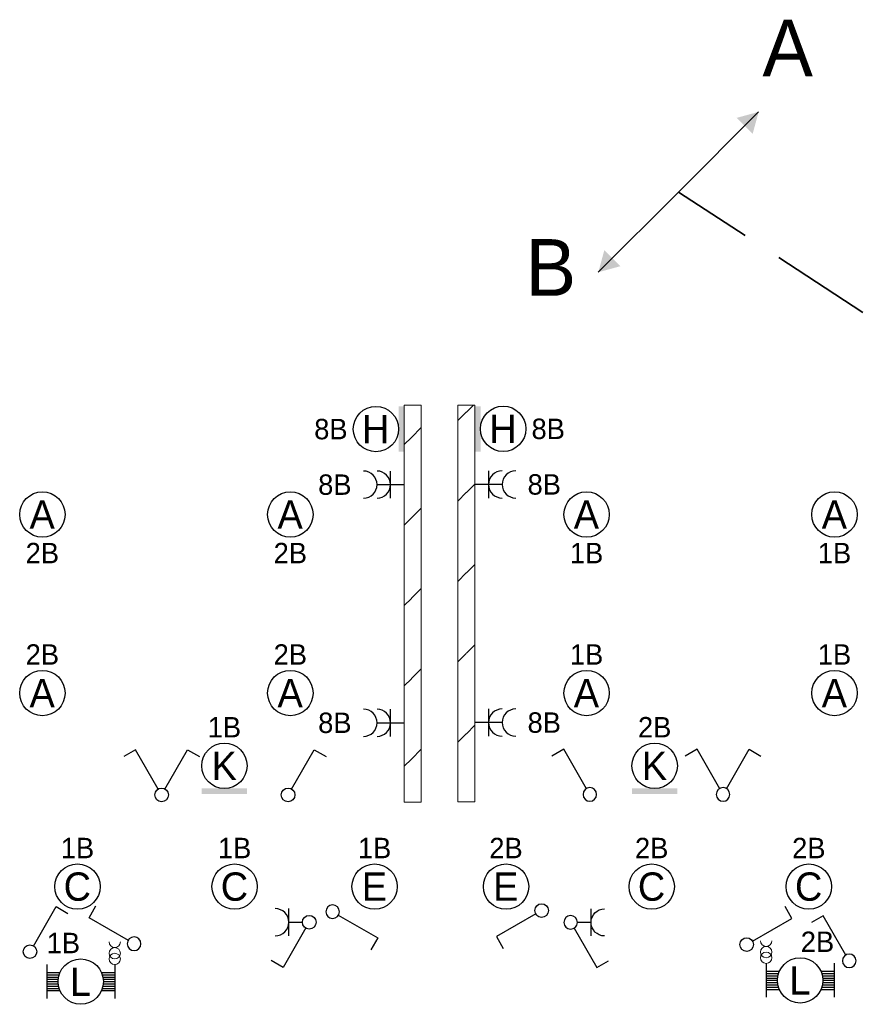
# Model space of a CAD drawing. Header units: millimetres. Extents: x 2866 to 82825, y 5804 to 55791.
# Tile 11 of 28: x 35076 to 42472, y 15162 to 23845. Entities that reach past the tile are written whole.
import ezdxf
from ezdxf.enums import TextEntityAlignment as Align

# ---------------------------------------------------------------- set-up
doc = ezdxf.new("R2010")
doc.units = ezdxf.units.MM
doc.linetypes.add('DGN Style 3', pattern=[1239.87276, 885.6234, -354.24936])
for name, color, linetype, lineweight in [('Level 14', 1, 'Continuous', 0), ('Level 16', 1, 'Continuous', 0), ('Level 18', 1, 'Continuous', 0), ('Level 19', 1, 'Continuous', 0), ('Level 54', 1, 'Continuous', 0)]:
    doc.layers.add(name, color=color, linetype=linetype, lineweight=lineweight)
doc.styles.add('Style-ENGINEERING', font='ENGINEERING.shx')
doc.styles.add('Style-WORKING', font='WORKING.shx')

# ---------------------------------------------------------------- blocks, each defined once
blk = doc.blocks.new('EA8')
at = {"layer": 'Level 18', "color": 3, "linetype": 'Continuous', "lineweight": 25}
blk.add_circle((2.5, 0), 2, dxfattribs=at)
blk.add_solid([(0.5, -2), (0.5, 2), (0, -2), (0, 2)], dxfattribs=at)
at = {"layer": 'Level 18', "color": 1, "linetype": 'Continuous', "lineweight": 18, "style": 'Style-WORKING'}
blk.add_attdef('EA8_880', text='', height=1.8, dxfattribs=at).set_placement((2.8, 2.5), align=Align.CENTER)
at = {"layer": 'Level 18', "color": 2, "linetype": 'Continuous', "lineweight": 18, "style": 'Style-WORKING'}
blk.add_attdef('EA8_879', text='', height=2.5, dxfattribs=at).set_placement((2.483, 0), align=Align.MIDDLE_CENTER)
at = {"layer": 'Level 18', "color": 1, "linetype": 'Continuous', "lineweight": 18, "style": 'Style-WORKING'}
blk.add_attdef('EA8_882', text='', height=1.8, dxfattribs=at).set_placement((5, 0), align=Align.MIDDLE_LEFT)
blk.add_attdef('EA8_881', text='', height=1.8, dxfattribs=at).set_placement((2.8, -2.5), align=Align.TOP_CENTER)
blk = doc.blocks.new('EA6')
at = {"layer": 'Level 18', "color": 3, "linetype": 'Continuous', "lineweight": 25}
blk.add_circle((0, 2.5), 2, dxfattribs=at)
blk.add_solid([(-2, 0), (2, 0), (-2, 0.5), (2, 0.5)], dxfattribs=at)
at = {"layer": 'Level 18', "color": 1, "linetype": 'Continuous', "lineweight": 18, "style": 'Style-WORKING'}
blk.add_attdef('EA6_887', text='', height=1.8, dxfattribs=at).set_placement((0, 5), align=Align.CENTER)
at = {"layer": 'Level 18', "color": 2, "linetype": 'Continuous', "lineweight": 18, "style": 'Style-WORKING'}
blk.add_attdef('EA6_886', text='', height=2.5, dxfattribs=at).set_placement((-0.017, 2.5), align=Align.MIDDLE_CENTER)
at = {"layer": 'Level 18', "color": 1, "linetype": 'Continuous', "lineweight": 18, "style": 'Style-WORKING'}
blk.add_attdef('EA6_888', text='', height=1.8, dxfattribs=at).set_placement((-1.9, 2.5), align=Align.MIDDLE_RIGHT)
blk.add_attdef('EA6_889', text='', height=1.8, dxfattribs=at).set_placement((2.5, 2.5), align=Align.MIDDLE_LEFT)
blk = doc.blocks.new('EA7_1')
at = {"layer": 'Level 18', "color": 3, "linetype": 'Continuous', "lineweight": 25}
blk.add_circle((-2.5, 0), 2, dxfattribs=at)
blk.add_solid([(0, -2), (0, 2), (-0.5, -2), (-0.5, 2)], dxfattribs=at)
at = {"layer": 'Level 18', "color": 1, "linetype": 'Continuous', "lineweight": 18, "style": 'Style-WORKING'}
blk.add_attdef('EA7_1_1734', text='', height=1.8, dxfattribs=at).set_placement((-2.2, 2.5), align=Align.CENTER)
blk.add_attdef('EA7_1_1735', text='', height=1.8, dxfattribs=at).set_placement((-5, 0), align=Align.MIDDLE_RIGHT)
at = {"layer": 'Level 18', "color": 2, "linetype": 'Continuous', "lineweight": 18, "style": 'Style-WORKING'}
blk.add_attdef('EA7_1_1733', text='', height=2.5, dxfattribs=at).set_placement((-2.517, 0), align=Align.MIDDLE_CENTER)
at = {"layer": 'Level 18', "color": 1, "linetype": 'Continuous', "lineweight": 18, "style": 'Style-WORKING'}
blk.add_attdef('EA7_1_1736', text='', height=1.8, dxfattribs=at).set_placement((-2.2, -2.5), align=Align.TOP_CENTER)
blk = doc.blocks.new('EC6')
at = {"layer": 'Level 18', "color": 3, "linetype": 'Continuous', "lineweight": 25}
blk.add_circle((0, 0), 2, dxfattribs=at)
at = {"layer": 'Level 18', "color": 1, "linetype": 'Continuous', "lineweight": 18, "style": 'Style-WORKING'}
blk.add_attdef('EC6_900', text='', height=1.8, dxfattribs=at).set_placement((0.3, 2.5), align=Align.CENTER)
blk.add_attdef('EC6_901', text='', height=1.8, dxfattribs=at).set_placement((-1.9, 0), align=Align.MIDDLE_RIGHT)
at = {"layer": 'Level 18', "color": 2, "linetype": 'Continuous', "lineweight": 18, "style": 'Style-WORKING'}
blk.add_attdef('EC6_899', text='', height=2.5, dxfattribs=at).set_placement((-0.017, 0), align=Align.MIDDLE_CENTER)
at = {"layer": 'Level 18', "color": 1, "linetype": 'Continuous', "lineweight": 18, "style": 'Style-WORKING'}
blk.add_attdef('EC6_903', text='', height=1.8, dxfattribs=at).set_placement((2.5, 0), align=Align.MIDDLE_LEFT)
blk.add_attdef('EC6_902', text='', height=1.8, dxfattribs=at).set_placement((0.3, -2.5), align=Align.TOP_CENTER)
blk = doc.blocks.new('EL6_2')
at = {"layer": 'Level 16', "color": 3, "linetype": 'Continuous', "lineweight": 25}
for p, q in [((1.2, 1.2), (1.2, -1.2)), ((2.4, 0), (0, 0))]:
    blk.add_line(p, q, dxfattribs=at)
for centre in [(2.405, 0), (3.605, 0)]:
    blk.add_arc(centre, 1.2, 90, 270, dxfattribs=at)
at = {"layer": 'Level 16', "color": 2, "linetype": 'Continuous', "lineweight": 18, "style": 'Style-WORKING'}
blk.add_attdef('EL6_2_6265', text='', height=1.8, rotation=270, dxfattribs=at).set_placement((4.66, -0.3), align=Align.CENTER)
blk.add_attdef('EL6_2_6266', text='', height=1.8, rotation=90, dxfattribs=at).set_placement((4.66, 0), align=Align.TOP_CENTER)
blk.add_attdef('EL6_2_6268', text='', height=1.8, rotation=180, dxfattribs=at).set_placement((4.06, 0), align=Align.MIDDLE_RIGHT)
blk.add_attdef('EL6_2_6267', text='', height=1.8, dxfattribs=at).set_placement((4.66, 0), align=Align.MIDDLE_LEFT)
blk = doc.blocks.new('*U19')
at = {"layer": 'Level 18', "color": 3, "linetype": 'Continuous', "lineweight": 0, "extrusion": (0, 0, -1)}
for centre in [(-0.01, 0), (-1.01, 0)]:
    blk.add_circle(centre, 1, dxfattribs=at)
at = {"layer": 'Level 18', "color": 3, "linetype": 'Continuous', "lineweight": 0}
blk.add_arc((-1.99, 0), 1, 270.0063, 89.9937, dxfattribs=at)
blk = doc.blocks.new('EA0_1')
at = {"layer": 'Level 18', "color": 3, "linetype": 'Continuous', "lineweight": 25}
for p, q in [((-3, 1.5), (-3, -1.5)), ((3, 1.5), (3, -1.5)), ((-3, 0.8), (-1.82, 0.8)), ((-3, 0.6), (-1.9, 0.6)), ((-3, 0.4), (-1.95, 0.4)), ((-3, 0.2), (-2, 0.2)), ((-3, 0), (-2, 0)), ((1.82, 0.8), (3, 0.8)), ((1.9, 0.6), (3, 0.6)), ((1.95, 0.4), (3, 0.4)), ((2, 0.2), (3, 0.2)), ((2, 0), (3, 0)), ((-3, -0.2), (-2, -0.2)), ((-3, -0.4), (-1.95, -0.4)), ((-3, -0.6), (-1.9, -0.6)), ((-3, -0.8), (-1.82, -0.8)), ((1.82, -0.8), (3, -0.8)), ((1.9, -0.6), (3, -0.6)), ((1.95, -0.4), (3, -0.4)), ((2, -0.2), (3, -0.2))]:
    blk.add_line(p, q, dxfattribs=at)
blk.add_circle((0, -0.005), 2, dxfattribs=at)
at = {"layer": 'Level 18', "color": 1, "linetype": 'Continuous', "lineweight": 0, "style": 'Style-WORKING'}
blk.add_attdef('EA0_1_6177', text='', height=1.8, dxfattribs=at).set_placement((3.6, 2.5), align=Align.RIGHT)
blk.add_attdef('EA0_1_6178', (-3, 2.5), '', height=1.8, dxfattribs=at)
at = {"layer": 'Level 18', "color": 2, "linetype": 'Continuous', "lineweight": 18, "style": 'Style-WORKING'}
blk.add_attdef('EA0_1_6176', text='', height=2.4999, dxfattribs=at).set_placement((-0.02149, -0.01005), align=Align.MIDDLE_CENTER)
at = {"layer": 'Level 18', "color": 1, "linetype": 'Continuous', "lineweight": 0, "style": 'Style-WORKING'}
blk.add_attdef('EA0_1_6180', text='', height=1.8, dxfattribs=at).set_placement((3.6, -2.5), align=Align.TOP_RIGHT)
blk.add_attdef('EA0_1_6179', text='', height=1.8, dxfattribs=at).set_placement((-3, -2.5), align=Align.TOP_LEFT)
blk = doc.blocks.new('EH6')
at = {"layer": 'Level 19', "color": 3, "linetype": 'Continuous', "lineweight": 25}
for p, q in [((-2.3, 3.98), (-3.34, 3.38)), ((-0.3, 0.5), (-2.3, 3.98)), ((0.3, 0.5), (2.3, 3.98)), ((2.3, 3.98), (3.36, 3.38))]:
    blk.add_line(p, q, dxfattribs=at)
blk.add_circle((0.005, 0), 0.6, dxfattribs=at)
at = {"layer": 'Level 19', "color": 1, "linetype": 'Continuous', "lineweight": 0, "style": 'Style-WORKING'}
for tag, p in [('EH6_6299', (-2.42, 5)), ('EH6_6295', (2.42, 5))]:
    blk.add_attdef(tag, text='', height=1.8, rotation=90, dxfattribs=at).set_placement(p, align=Align.MIDDLE_LEFT)
for tag, p in [('EH6_6298', (-2.42, 4.4)), ('EH6_6294', (2.42, 4.4))]:
    blk.add_attdef(tag, text='', height=1.8, rotation=270, dxfattribs=at).set_placement(p, align=Align.MIDDLE_RIGHT)
for tag, p in [('EH6_6300', (-2.72, 4.5)), ('EH6_6296', (2.12, 4.5))]:
    blk.add_attdef(tag, text='', height=1.8, rotation=180, dxfattribs=at).set_placement(p, align=Align.TOP_CENTER)
for tag, p in [('EH6_6297', (-2.12, 4.5)), ('EH6_6293', (2.72, 4.5))]:
    blk.add_attdef(tag, text='', height=1.8, dxfattribs=at).set_placement(p, align=Align.CENTER)
blk = doc.blocks.new('EH0')
at = {"layer": 'Level 19', "color": 3, "linetype": 'Continuous', "lineweight": 25}
for p, q in [((0.3, 0.5), (2.3, 3.98)), ((2.3, 3.98), (3.34, 3.38))]:
    blk.add_line(p, q, dxfattribs=at)
blk.add_circle((-0.005, 0), 0.6, dxfattribs=at)
at = {"layer": 'Level 19', "color": 1, "linetype": 'Continuous', "lineweight": 0, "style": 'Style-WORKING'}
blk.add_attdef('EH0_6285', text='', height=1.8, rotation=90, dxfattribs=at).set_placement((2.42, 5), align=Align.MIDDLE_LEFT)
blk.add_attdef('EH0_6284', text='', height=1.8, rotation=270, dxfattribs=at).set_placement((2.42, 4.4), align=Align.MIDDLE_RIGHT)
blk.add_attdef('EH0_6286', text='', height=1.8, rotation=180, dxfattribs=at).set_placement((2.12, 4.5), align=Align.TOP_CENTER)
blk.add_attdef('EH0_6283', text='', height=1.8, dxfattribs=at).set_placement((2.72, 4.5), align=Align.CENTER)
blk = doc.blocks.new('EH0_2')
at = {"layer": 'Level 19', "color": 3, "linetype": 'Continuous', "lineweight": 25}
for p, q in [((0.3, 0.5), (2.3, 3.98)), ((2.3, 3.98), (3.36, 3.38))]:
    blk.add_line(p, q, dxfattribs=at)
at = {"layer": 'Level 19', "color": 3, "linetype": 'Continuous', "lineweight": 25, "extrusion": (0, 0, -1)}
blk.add_circle((-0.005, 0), 0.6, dxfattribs=at)
at = {"layer": 'Level 19', "color": 1, "linetype": 'Continuous', "lineweight": 0, "style": 'Style-WORKING'}
blk.add_attdef('EH0_2_6400', text='', height=1.8, rotation=270, dxfattribs=at).set_placement((2.42, 4.4), align=Align.MIDDLE_RIGHT)
blk.add_attdef('EH0_2_6401', text='', height=1.8, rotation=90, dxfattribs=at).set_placement((2.42, 5), align=Align.MIDDLE_LEFT)
blk.add_attdef('EH0_2_6402', text='', height=1.8, rotation=180, dxfattribs=at).set_placement((2.12, 4.5), align=Align.TOP_CENTER)
blk.add_attdef('EH0_2_6399', text='', height=1.8, dxfattribs=at).set_placement((2.72, 4.5), align=Align.CENTER)
blk = doc.blocks.new('EK1')
at = {"layer": 'Level 19', "color": 3, "linetype": 'Continuous', "lineweight": 25}
for p, q in [((0.3, 0.5), (2.3, 3.98)), ((2.3, 3.98), (3.34, 3.38)), ((1.8, 1.2), (1.8, -1.2)), ((1.8, 0), (0.6, 0))]:
    blk.add_line(p, q, dxfattribs=at)
blk.add_circle((-0.005, 0), 0.6, dxfattribs=at)
blk.add_arc((2.995, 0), 1.2, 90, 270, dxfattribs=at)
at = {"layer": 'Level 19', "color": 1, "linetype": 'Continuous', "lineweight": 0, "style": 'Style-WORKING'}
blk.add_attdef('EK1_6325', text='', height=1.8, rotation=90, dxfattribs=at).set_placement((2.42, 5), align=Align.MIDDLE_LEFT)
blk.add_attdef('EK1_6324', text='', height=1.8, rotation=270, dxfattribs=at).set_placement((2.42, 4.4), align=Align.MIDDLE_RIGHT)
blk.add_attdef('EK1_6326', text='', height=1.8, rotation=180, dxfattribs=at).set_placement((2.12, 4.5), align=Align.TOP_CENTER)
blk.add_attdef('EK1_6323', text='', height=1.8, dxfattribs=at).set_placement((2.72, 4.5), align=Align.CENTER)
at = {"layer": 'Level 19', "color": 2, "linetype": 'Continuous', "lineweight": 0, "style": 'Style-WORKING'}
blk.add_attdef('EK1_6330', text='', height=1.8, rotation=90, dxfattribs=at).set_placement((4.04, 0.3), align=Align.TOP_CENTER)
blk.add_attdef('EK1_6329', text='', height=1.8, rotation=270, dxfattribs=at).set_placement((4.04, -0.3), align=Align.CENTER)
blk.add_attdef('EK1_6332', text='', height=1.8, rotation=180, dxfattribs=at).set_placement((3.44, 0), align=Align.MIDDLE_RIGHT)
blk.add_attdef('EK1_6331', text='', height=1.8, dxfattribs=at).set_placement((4.04, 0), align=Align.MIDDLE_LEFT)
blk = doc.blocks.new('EAE5')
at = {"layer": 'Level 54', "color": 4, "linetype": 'DGN Style 3', "lineweight": 35}
blk.add_line((0, 0), (10, 0), dxfattribs=at)
at = {"layer": 'Level 54', "color": 4, "linetype": 'DGN Style 3', "lineweight": 35, "extrusion": (0, 0, -1)}
blk.add_solid([(-10, 0), (-8.25, -1), (-8.25, 1)], dxfattribs=at)

msp = doc.modelspace()

# ---------------------------------------------------------------- hatches: boundary and pattern name
at = {"layer": 'Level 14', "linetype": 'Continuous', "lineweight": 18}
h = msp.add_hatch(dxfattribs=at)
h.set_pattern_fill('EZ7', color=2, style=0, pattern_type=2)
h.set_pattern_definition([(45, (38530.56, 18742.47), (-709, 6e-14), [1001.26, -1.41])])
h.paths.add_polyline_path([(38617.7, 16944.7), (38617.7, 20444.7), (38467.7, 20444.7), (38467.7, 16944.7)])
h = msp.add_hatch(dxfattribs=at)
h.set_pattern_fill('EZ7', color=2, style=0, pattern_type=2)
h.set_pattern_definition([(45, (39015.4, 19675.1), (-709, 6e-14), [1001.26, -1.41])])
h.paths.add_polyline_path([(38940.2, 20446.7), (38940.2, 16946.7), (39090.2, 16946.7), (39090.2, 20446.7)])

# ---------------------------------------------------------------- linework, layer by layer
at = {"layer": 'Level 14', "color": 3, "linetype": 'CONTINUOUS', "lineweight": 0}
for p, q in [((38467.7, 16944.7), (38467.7, 20444.7)), ((38467.7, 20444.7), (38542.7, 20444.7)), ((38617.7, 20444.7), (38542.7, 20444.7)), ((38617.7, 16944.7), (38617.7, 20444.7)), ((38940.2, 20446.7), (39015.2, 20446.7)), ((38940.2, 20446.7), (38940.2, 16946.7)), ((39090.2, 20446.7), (39015.2, 20446.7)), ((39090.2, 20446.7), (39090.2, 16946.7)), ((38467.7, 16944.7), (38542.7, 16944.7)), ((38617.7, 16944.7), (38542.7, 16944.7)), ((38940.2, 16946.7), (39015.2, 16946.7)), ((39090.2, 16946.7), (39015.2, 16946.7))]:
    msp.add_line(p, q, dxfattribs=at)
at = {"layer": 'Level 54', "color": 4, "linetype": 'DGN Style 3', "lineweight": 35}
msp.add_line((43552, 20585.5), (40886.4, 22324.8), dxfattribs=at)

# ---------------------------------------------------------------- block references
at = {"layer": 'Level 16', "color": 3, "linetype": 'Continuous', "lineweight": 25}
ref = msp.add_blockref('EL6_2', (38467.7, 19744.7), dxfattribs=dict(at, xscale=100, yscale=100, zscale=100, rotation=180))
ref.add_attrib('EL6_2_6268', '8B', dxfattribs={"color": 2, "linetype": 'Continuous', "lineweight": 18, "height": 180, "style": 'Style-WORKING'}).set_placement((38002.7, 19744.7), align=Align.MIDDLE_RIGHT)
ref = msp.add_blockref('EL6_2', (39090.2, 19746.7), dxfattribs=dict(at, xscale=100, yscale=100, zscale=100))
ref.add_attrib('EL6_2_6267', '8B', dxfattribs={"color": 2, "linetype": 'Continuous', "lineweight": 18, "height": 180, "style": 'Style-WORKING'}).set_placement((39555.2, 19746.7), align=Align.MIDDLE_LEFT)
ref = msp.add_blockref('EL6_2', (38467.7, 17644.7), dxfattribs=dict(at, xscale=100, yscale=100, zscale=100, rotation=180))
ref.add_attrib('EL6_2_6268', '8B', dxfattribs={"color": 2, "linetype": 'Continuous', "lineweight": 18, "height": 180, "style": 'Style-WORKING'}).set_placement((38002.7, 17644.7), align=Align.MIDDLE_RIGHT)
ref = msp.add_blockref('EL6_2', (39090.2, 17646.7), dxfattribs=dict(at, xscale=100, yscale=100, zscale=100))
ref.add_attrib('EL6_2_6267', '8B', dxfattribs={"color": 2, "linetype": 'Continuous', "lineweight": 18, "height": 180, "style": 'Style-WORKING'}).set_placement((39555.2, 17646.7), align=Align.MIDDLE_LEFT)
at = {"layer": 'Level 18', "color": 3, "linetype": 'Continuous', "lineweight": 25, "xscale": 100, "yscale": 100, "zscale": 100}
for name, p, values in [('EA7_1', (38467.7, 20234.7), {'EA7_1_1733': 'H', 'EA7_1_1735': '8B'}), ('EA8', (39090.2, 20236.7), {'EA8_879': 'H', 'EA8_882': '8B'}), ('EA6', (36881.2, 17015.6), {'EA6_886': 'K', 'EA6_887': '1B'}), ('EA6', (40676.3, 17015.6), {'EA6_886': 'K', 'EA6_887': '2B'}), ('EA0_1', (35613.8, 15362.8), {'EA0_1_6176': 'L', 'EA0_1_6178': '1B'})]:
    msp.add_blockref(name, p, dxfattribs=at).add_auto_attribs(values)
at = {"layer": 'Level 18', "color": 3, "linetype": 'Continuous', "lineweight": 25}
ref = msp.add_blockref('EC6', (35275.6, 19481.2), dxfattribs=dict(at, xscale=100, yscale=100, zscale=100))
ref.add_attrib('EC6_899', 'A', dxfattribs={"color": 2, "linetype": 'Continuous', "lineweight": 18, "height": 250, "style": 'Style-WORKING'}).set_placement((35274, 19481.2), align=Align.MIDDLE_CENTER)
ref.add_attrib('EC6_902', '2B', dxfattribs={"color": 1, "linetype": 'Continuous', "lineweight": 18, "height": 180, "style": 'Style-WORKING'}).set_placement((35275.6, 19231.2), align=Align.TOP_CENTER)
ref = msp.add_blockref('EC6', (37462.8, 19481.2), dxfattribs=dict(at, xscale=100, yscale=100, zscale=100))
ref.add_attrib('EC6_899', 'A', dxfattribs={"color": 2, "linetype": 'Continuous', "lineweight": 18, "height": 250, "style": 'Style-WORKING'}).set_placement((37461.1, 19481.2), align=Align.MIDDLE_CENTER)
ref.add_attrib('EC6_902', '2B', dxfattribs={"color": 1, "linetype": 'Continuous', "lineweight": 18, "height": 180, "style": 'Style-WORKING'}).set_placement((37462.7, 19231.2), align=Align.TOP_CENTER)
ref = msp.add_blockref('EC6', (40075.6, 19481.2), dxfattribs=dict(at, xscale=100, yscale=100, zscale=100))
ref.add_attrib('EC6_899', 'A', dxfattribs={"color": 2, "linetype": 'Continuous', "lineweight": 18, "height": 250, "style": 'Style-WORKING'}).set_placement((40074, 19481.2), align=Align.MIDDLE_CENTER)
ref.add_attrib('EC6_902', '1B', dxfattribs={"color": 1, "linetype": 'Continuous', "lineweight": 18, "height": 180, "style": 'Style-WORKING'}).set_placement((40075.6, 19231.2), align=Align.TOP_CENTER)
ref = msp.add_blockref('EC6', (42262.8, 19481.2), dxfattribs=dict(at, xscale=100, yscale=100, zscale=100))
ref.add_attrib('EC6_899', 'A', dxfattribs={"color": 2, "linetype": 'Continuous', "lineweight": 18, "height": 250, "style": 'Style-WORKING'}).set_placement((42261.1, 19481.2), align=Align.MIDDLE_CENTER)
ref.add_attrib('EC6_902', '1B', dxfattribs={"color": 1, "linetype": 'Continuous', "lineweight": 18, "height": 180, "style": 'Style-WORKING'}).set_placement((42262.7, 19231.2), align=Align.TOP_CENTER)
ref = msp.add_blockref('EC6', (35275.6, 17907.1), dxfattribs=dict(at, xscale=100, yscale=100, zscale=100))
ref.add_attrib('EC6_899', 'A', dxfattribs={"color": 2, "linetype": 'Continuous', "lineweight": 18, "height": 250, "style": 'Style-WORKING'}).set_placement((35274, 17907.1), align=Align.MIDDLE_CENTER)
ref.add_attrib('EC6_900', '2B', dxfattribs={"color": 1, "linetype": 'Continuous', "lineweight": 18, "height": 180, "style": 'Style-WORKING'}).set_placement((35275.6, 18157.1), align=Align.CENTER)
ref = msp.add_blockref('EC6', (37462.8, 17907.1), dxfattribs=dict(at, xscale=100, yscale=100, zscale=100))
ref.add_attrib('EC6_899', 'A', dxfattribs={"color": 2, "linetype": 'Continuous', "lineweight": 18, "height": 250, "style": 'Style-WORKING'}).set_placement((37461.1, 17907.1), align=Align.MIDDLE_CENTER)
ref.add_attrib('EC6_900', '2B', dxfattribs={"color": 1, "linetype": 'Continuous', "lineweight": 18, "height": 180, "style": 'Style-WORKING'}).set_placement((37462.7, 18157.1), align=Align.CENTER)
ref = msp.add_blockref('EC6', (40075.6, 17907.1), dxfattribs=dict(at, xscale=100, yscale=100, zscale=100))
ref.add_attrib('EC6_899', 'A', dxfattribs={"color": 2, "linetype": 'Continuous', "lineweight": 18, "height": 250, "style": 'Style-WORKING'}).set_placement((40074, 17907.1), align=Align.MIDDLE_CENTER)
ref.add_attrib('EC6_900', '1B', dxfattribs={"color": 1, "linetype": 'Continuous', "lineweight": 18, "height": 180, "style": 'Style-WORKING'}).set_placement((40075.6, 18157.1), align=Align.CENTER)
ref = msp.add_blockref('EC6', (42262.8, 17907.1), dxfattribs=dict(at, xscale=100, yscale=100, zscale=100))
ref.add_attrib('EC6_899', 'A', dxfattribs={"color": 2, "linetype": 'Continuous', "lineweight": 18, "height": 250, "style": 'Style-WORKING'}).set_placement((42261.1, 17907.1), align=Align.MIDDLE_CENTER)
ref.add_attrib('EC6_900', '1B', dxfattribs={"color": 1, "linetype": 'Continuous', "lineweight": 18, "height": 180, "style": 'Style-WORKING'}).set_placement((42262.7, 18157.1), align=Align.CENTER)
ref = msp.add_blockref('EC6', (35585.4, 16200.4), dxfattribs=dict(at, xscale=100, yscale=100, zscale=100))
ref.add_attrib('EC6_899', 'C', dxfattribs={"color": 2, "linetype": 'Continuous', "lineweight": 18, "height": 250, "style": 'Style-WORKING'}).set_placement((35583.8, 16200.3), align=Align.MIDDLE_CENTER)
ref.add_attrib('EC6_900', '1B', dxfattribs={"color": 1, "linetype": 'Continuous', "lineweight": 18, "height": 180, "style": 'Style-WORKING'}).set_placement((35585.4, 16450.3), align=Align.CENTER)
ref = msp.add_blockref('EC6', (36971.3, 16200.4), dxfattribs=dict(at, xscale=100, yscale=100, zscale=100))
ref.add_attrib('EC6_899', 'C', dxfattribs={"color": 2, "linetype": 'Continuous', "lineweight": 18, "height": 250, "style": 'Style-WORKING'}).set_placement((36969.6, 16200.3), align=Align.MIDDLE_CENTER)
ref.add_attrib('EC6_900', '1B', dxfattribs={"color": 1, "linetype": 'Continuous', "lineweight": 18, "height": 180, "style": 'Style-WORKING'}).set_placement((36971.3, 16450.3), align=Align.CENTER)
ref = msp.add_blockref('EC6', (38206, 16200.4), dxfattribs=dict(at, xscale=100, yscale=100, zscale=100))
ref.add_attrib('EC6_899', 'E', dxfattribs={"color": 2, "linetype": 'Continuous', "lineweight": 18, "height": 250, "style": 'Style-WORKING'}).set_placement((38204.3, 16200.3), align=Align.MIDDLE_CENTER)
ref.add_attrib('EC6_900', '1B', dxfattribs={"color": 1, "linetype": 'Continuous', "lineweight": 18, "height": 180, "style": 'Style-WORKING'}).set_placement((38205.9, 16450.3), align=Align.CENTER)
ref = msp.add_blockref('EC6', (39365.1, 16200.4), dxfattribs=dict(at, xscale=100, yscale=100, zscale=100))
ref.add_attrib('EC6_899', 'E', dxfattribs={"color": 2, "linetype": 'Continuous', "lineweight": 18, "height": 250, "style": 'Style-WORKING'}).set_placement((39363.4, 16200.3), align=Align.MIDDLE_CENTER)
ref.add_attrib('EC6_900', '2B', dxfattribs={"color": 1, "linetype": 'Continuous', "lineweight": 18, "height": 180, "style": 'Style-WORKING'}).set_placement((39365, 16450.3), align=Align.CENTER)
ref = msp.add_blockref('EC6', (40650.1, 16200.4), dxfattribs=dict(at, xscale=100, yscale=100, zscale=100))
ref.add_attrib('EC6_899', 'C', dxfattribs={"color": 2, "linetype": 'Continuous', "lineweight": 18, "height": 250, "style": 'Style-WORKING'}).set_placement((40648.5, 16200.3), align=Align.MIDDLE_CENTER)
ref.add_attrib('EC6_900', '2B', dxfattribs={"color": 1, "linetype": 'Continuous', "lineweight": 18, "height": 180, "style": 'Style-WORKING'}).set_placement((40650.1, 16450.3), align=Align.CENTER)
ref = msp.add_blockref('EC6', (42036, 16200.4), dxfattribs=dict(at, xscale=100, yscale=100, zscale=100))
ref.add_attrib('EC6_899', 'C', dxfattribs={"color": 2, "linetype": 'Continuous', "lineweight": 18, "height": 250, "style": 'Style-WORKING'}).set_placement((42034.3, 16200.3), align=Align.MIDDLE_CENTER)
ref.add_attrib('EC6_900', '2B', dxfattribs={"color": 1, "linetype": 'Continuous', "lineweight": 18, "height": 180, "style": 'Style-WORKING'}).set_placement((42036, 16450.3), align=Align.CENTER)
ref = msp.add_blockref('EA0_1', (41959.4, 15373.8), dxfattribs=dict(at, xscale=100, yscale=100, zscale=100))
ref.add_attrib('EA0_1_6176', 'L', dxfattribs={"color": 2, "linetype": 'Continuous', "lineweight": 18, "height": 250, "style": 'Style-WORKING'}).set_placement((41957.2, 15372.8), align=Align.MIDDLE_CENTER)
ref.add_attrib('EA0_1_6177', '2B', dxfattribs={"color": 1, "linetype": 'Continuous', "lineweight": 0, "height": 180, "style": 'Style-WORKING'}).set_placement((42259.4, 15623.8), align=Align.RIGHT)
at = {"layer": 'Level 18', "color": 3, "linetype": 'Continuous', "lineweight": 0, "extrusion": (0, 0, -1), "xscale": 50, "yscale": 50, "zscale": 50, "rotation": 270}
msp.add_blockref('*U19', (-41659.4, 15623.8), dxfattribs=at)
at = {"layer": 'Level 18', "color": 3, "linetype": 'Continuous', "lineweight": 0, "xscale": 50, "yscale": 50, "zscale": 50, "rotation": 270}
msp.add_blockref('*U19', (35913.8, 15612.8), dxfattribs=at)
at = {"layer": 'Level 19', "color": 3, "linetype": 'Continuous', "lineweight": 25, "xscale": 100, "yscale": 100, "zscale": 100}
for name, p in [('EH6', (36326.9, 17008.6)), ('EH0', (37443.6, 17008.6)), ('EH0', (35166.9, 15626.4))]:
    msp.add_blockref(name, p, dxfattribs=at)
at = {"layer": 'Level 19', "color": 3, "linetype": 'Continuous', "lineweight": 25, "extrusion": (0, 0, -1), "xscale": 100, "yscale": 100, "zscale": 100}
for name, p in [('EH0', (-40104.1, 17013)), ('EH6', (-41280, 17013)), ('EH0', (-42392.1, 15545.6))]:
    msp.add_blockref(name, p, dxfattribs=at)
at = {"layer": 'Level 19', "color": 3, "linetype": 'Continuous', "lineweight": 25, "xscale": 100, "yscale": 100, "zscale": 100}
for name, p, rotation in [('EH0_2', (36085, 15695.5), 90), ('EK1', (37628.8, 15886.2), 180), ('EH0_2', (37835.8, 15979.4), 270)]:
    msp.add_blockref(name, p, dxfattribs=dict(at, rotation=rotation))
at = {"layer": 'Level 19', "color": 3, "linetype": 'Continuous', "lineweight": 25, "extrusion": (0, 0, -1), "xscale": 100, "yscale": 100, "zscale": 100}
for name, p, rotation in [('EH0_2', (-39679.2, 15989.3), 270), ('EK1', (-39935.3, 15884.7), 180), ('EH0_2', (-41487.8, 15688.5), 90)]:
    msp.add_blockref(name, p, dxfattribs=dict(at, rotation=rotation))
at = {"layer": 'Level 54', "color": 4, "linetype": 'DGN Style 3', "lineweight": 35, "extrusion": (0, 0, -1), "xscale": 100.00000194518, "yscale": 100.00000194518, "zscale": 100.00000194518}
for rotation in [135, 315]:
    msp.add_blockref('EAE5', (-40886.4, 22324.8), dxfattribs=dict(at, rotation=rotation))

# ---------------------------------------------------------------- texts
at = {"layer": 'Level 54', "color": 4, "linetype": 'DGN Style 3', "lineweight": 0, "style": 'Style-ENGINEERING'}
for s, p in [('A', (41626.4, 23344.7)), ('B', (39537.8, 21409.8))]:
    msp.add_text(s, height=500, dxfattribs=at).set_placement(p)

doc.saveas('drawing.dxf')
